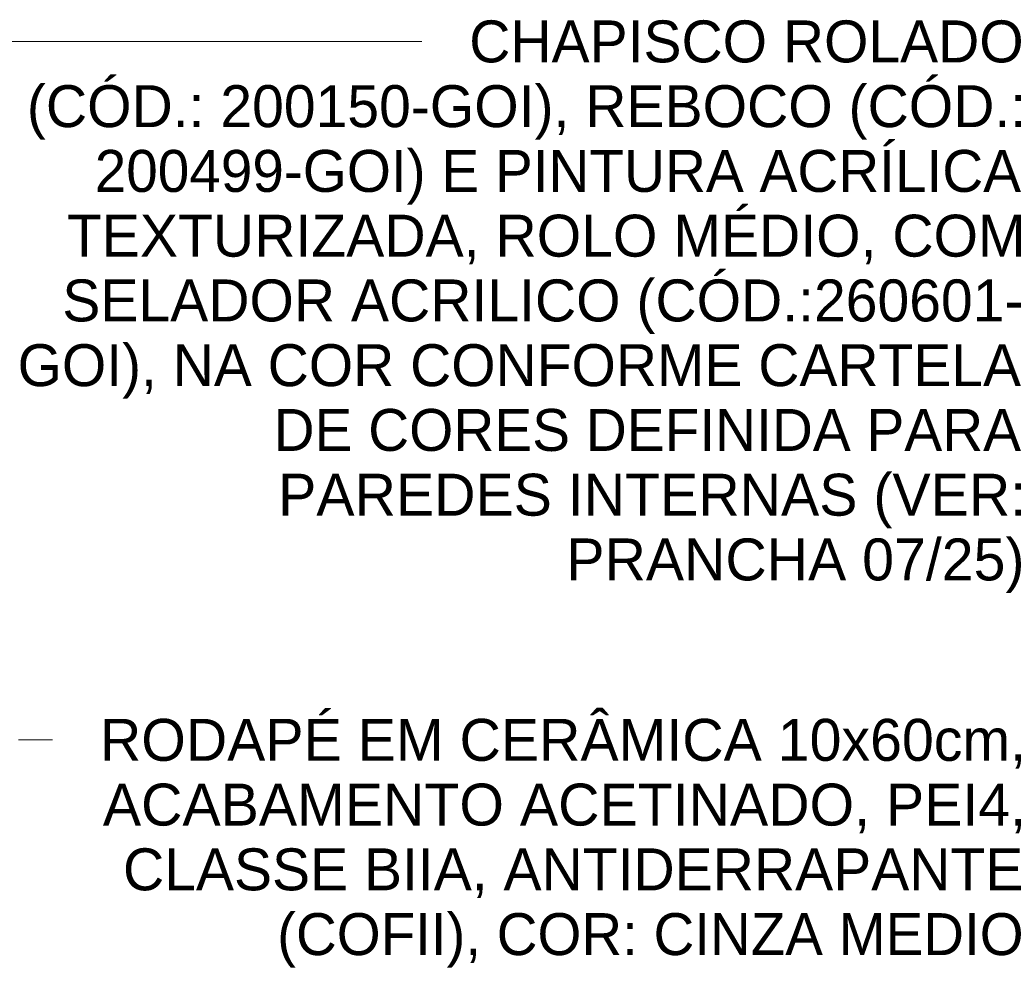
# Model space of a CAD drawing. Header units: metres. Extents: x -8.5 to 2.2, y -18.2 to 8.
# Tile 4 of 25: x -2.2 to -1.4, y 0.1 to 0.9. Entities that reach past the tile are written whole.
import ezdxf

# ---------------------------------------------------------------- set-up
doc = ezdxf.new("R2010")
doc.units = ezdxf.units.M
doc.layers.add('G-ANNO-TEXT', color=7, linetype='Continuous', lineweight=9)
doc.styles.add('Arial_2', font='arial.ttf', dxfattribs={"height": 0.036})

msp = doc.modelspace()

# ---------------------------------------------------------------- linework, layer by layer
at = {"layer": 'G-ANNO-TEXT'}
for p, q in [((-2.29454, 0.87939), (-1.8937, 0.87939)), ((-2.23982, 0.28009), (-2.21071, 0.28009))]:
    msp.add_line(p, q, dxfattribs=at)

# ---------------------------------------------------------------- texts
at = {"layer": 'G-ANNO-TEXT', "char_height": 0.036, "attachment_point": 1, "style": 'Arial_2'}
for s, insert, width in [('CHAPISCO ROLADO ', (-1.85306, 0.89739), 0.5804217), ('(CÓD.: 200150-GOI), REBOCO (CÓD.: ', (-2.23274, 0.84183), 1.0405904), ('200499-GOI) E PINTURA ACRÍLICA ', (-2.17453, 0.78626), 0.9700419), ('TEXTURIZADA, ROLO MÉDIO, COM ', (-2.19834, 0.7307), 0.9989026), ('SELADOR ACRILICO (CÓD.:260601-', (-2.20231, 0.67514), 1.0037128), ('GOI), NA COR CONFORME CARTELA ', (-2.24067, 0.61958), 1.0502106), ('DE CORES DEFINIDA PARA ', (-2.02107, 0.56401), 0.7840504), ('PAREDES INTERNAS (VER: ', (-2.0171, 0.50845), 0.7792402), ('PRANCHA 07/25)', (-1.76972, 0.45289), 0.4794091), ('RODAPÉ EM CERÂMICA 10x60cm, ', (-2.17007, 0.29809), 0.9636284), ('ACABAMENTO ACETINADO, PEI4, ', (-2.16743, 0.24253), 0.9604216), ('CLASSE BIIA, ANTIDERRAPANTE ', (-2.15023, 0.18697), 0.9395777), ('(COFII), COR: CINZA MEDIO', (-2.01794, 0.1314), 0.7792402)]:
    msp.add_mtext(s, dxfattribs=dict(at, insert=insert, width=width))

doc.saveas('drawing.dxf')
